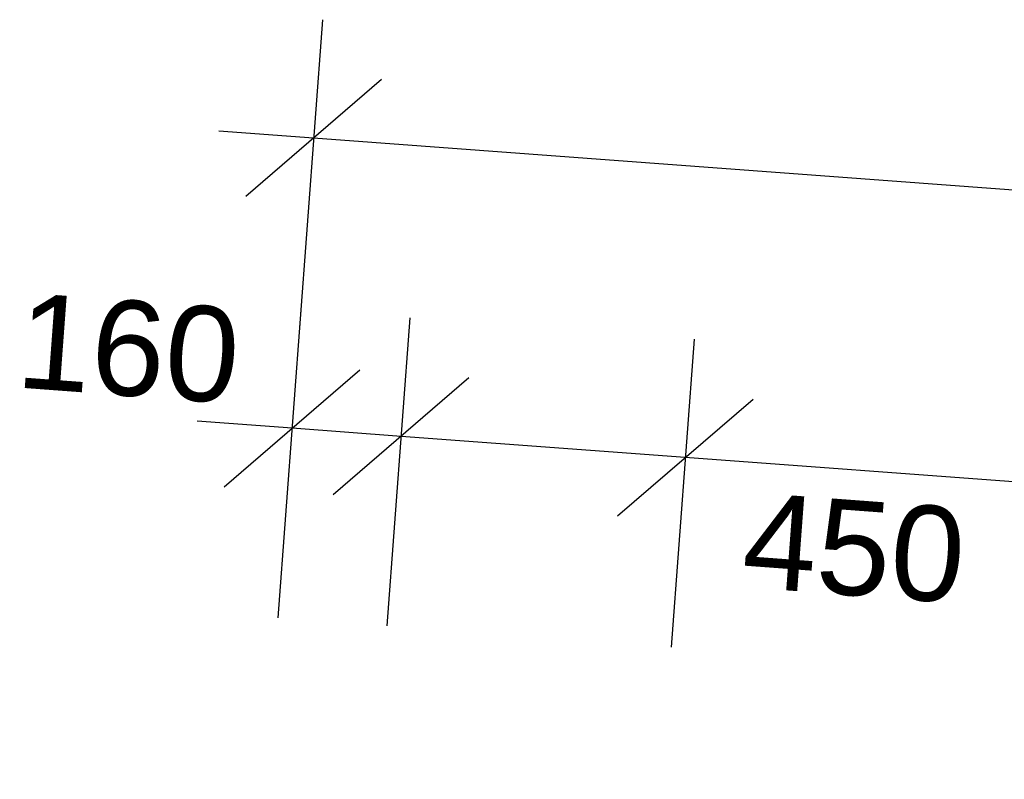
# Model space of a CAD drawing. Header units: millimetres. Extents: x -25972 to 4453, y -2839 to 20217.
# Tile 170 of 176: x -11536 to -9981, y 19018 to 20217. Entities that reach past the tile are written whole.
import ezdxf

# ---------------------------------------------------------------- set-up
doc = ezdxf.new("R2010")
doc.units = ezdxf.units.MM
doc.header["$MEASUREMENT"] = 0
doc.layers.add('7._POHLED ZÁPADNÍ_2_Kóty - SP', color=7, linetype='Continuous')
doc.layers.add('7._POHLED ZÁPADNÍ_2_Nové_Kóty - SP', color=7, linetype='Continuous')
doc.styles.add('GENEROVANÝ_STYL_2', font='txt')

msp = doc.modelspace()

# ---------------------------------------------------------------- linework, layer by layer
at = {"layer": '7._POHLED ZÁPADNÍ_2_Nové_Kóty - SP', "color": 1, "linetype": 'Continuous', "lineweight": 25}
for p, q in [((-11057.7, 20216.7), (-11093.8, 19730.6)), ((-10964.4, 20122.1), (-11178.7, 19937.4)), ((-11071.6, 20029.7), (-11221.2, 20040.8)), ((-80.3, 19213.3), (-11071.6, 20029.7)), ((-11091.7, 19758.8), (-11127.8, 19272.6)), ((-10919.6, 19746), (-10955.7, 19259.9)), ((-10470.8, 19712.7), (-10507, 19226.5)), ((-11212.7, 19479.5), (-10998.4, 19664.1)), ((-10826.4, 19651.3), (-11040.6, 19466.7)), ((-10591.9, 19433.4), (-10377.6, 19618)), ((-11105.6, 19571.8), (-11255.2, 19582.9)), ((-10933.5, 19559), (-11105.6, 19571.8)), ((-10484.7, 19525.7), (-10933.5, 19559)), ((-711.3, 18799.8), (-10484.7, 19525.7))]:
    msp.add_line(p, q, dxfattribs=at)

# ---------------------------------------------------------------- texts
at = {"layer": '7._POHLED ZÁPADNÍ_2_Kóty - SP', "color": 1, "linetype": 'Continuous', "lineweight": 25, "char_height": 150, "width": 341.487, "attachment_point": 7, "rotation": 355.752, "style": 'GENEROVANÝ_STYL_2'}
for s, insert in [('\\A1;{\\pql;\\fArial|b0|i0|c0|p38;160}', (-11543.6, 19634.4)), ('\\A1;{\\pql;\\fArial|b0|i0|c0|p38;450}', (-10398, 19319.3))]:
    msp.add_mtext(s, dxfattribs=dict(at, insert=insert))

doc.saveas('drawing.dxf')
